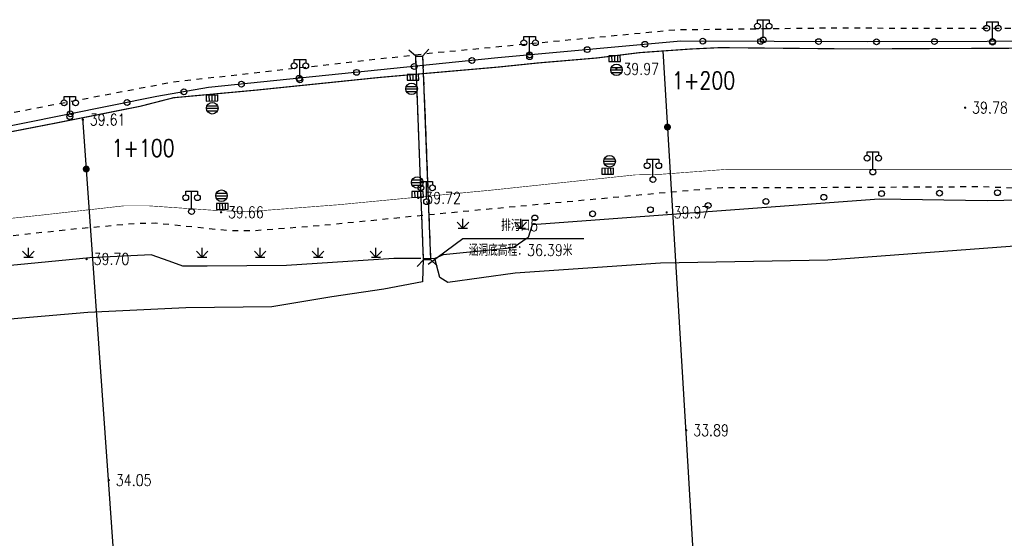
# Model space of a CAD drawing. Extents: x 39508475 to 39522402, y 3783947 to 3795549.
# Tile 50 of 256: x 39510192 to 39510362, y 3794366 to 3794456. Entities that reach past the tile are written whole.
import ezdxf
from ezdxf.enums import TextEntityAlignment as Align

# ---------------------------------------------------------------- set-up
doc = ezdxf.new("R2010")
doc.units = 0
doc.linetypes.add('X5', pattern=[3, 2, -1])
doc.linetypes.add('X6', pattern=[2, 1, -1])
doc.layers.get('0').update_dxf_attribs({"linetype": 'CONTINUOUS'})
doc.layers.add('ASSIST', color=7, linetype='CONTINUOUS', plot=False)
for name, color, linetype in [('COMPONENT', 7, 'CONTINUOUS'), ('DLDW', 14, 'CONTINUOUS'), ('DLSS', 4, 'CONTINUOUS'), ('DMTZ', 3, 'CONTINUOUS'), ('GCD', 1, 'CONTINUOUS'), ('SXSS', 5, 'CONTINUOUS'), ('ZBTZ', 3, 'CONTINUOUS'), ('断面线', 2, 'CONTINUOUS')]:
    doc.layers.add(name, color=color, linetype=linetype)
doc.styles.add('HZ', font='rs', dxfattribs={"width": 0.8, "bigfont": 'hztxt'})
doc.linetypes.add('10411', pattern='A,2,[150,AAA.SHX,S=1,R=0,X=0,Y=1],2,[151,AAA.SHX,S=1,R=0,X=0,Y=3],1e-11', length=4)
doc.linetypes.add('10422', pattern='A,2,[150,AAA.SHX,S=1,R=0,X=0,Y=1],2,[177,AAA.SHX,S=1,R=0,X=0,Y=0.8],1e-09', length=4)

# ---------------------------------------------------------------- blocks, each defined once
blk = doc.blocks.new('gc097')
for p, q in [((-1, 2.9), (-1, 3.5)), ((-1, 3.5), (1, 3.5)), ((0, 0.5), (0, 3.5)), ((1, 3.5), (1, 2.9))]:
    blk.add_line(p, q)
for centre in [(-1, 2.4), (1, 2.4), (0, 0)]:
    blk.add_circle(centre, 0.5)
blk = doc.blocks.new('gc124')
for p, q in [((-1, 1), (0, 0)), ((-0.8, 0), (0.8, 0)), ((0, 0), (0, 1.6)), ((0, 0), (1, 1))]:
    blk.add_line(p, q)
blk = doc.blocks.new('gc170')
at = {"linetype": 'Continuous'}
blk.add_circle((0, 0), 0.5, dxfattribs=at)
blk = doc.blocks.new('gcbj0104')
for p, q in [((-0.5, 0.5), (-0.5, -0.5)), ((0, 0.5), (0, -0.5)), ((0.5, 0.5), (0.5, -0.5))]:
    blk.add_line(p, q)
blk.add_lwpolyline([(-1, 0.5), (-1, -0.5), (1, -0.5), (1, 0.5)], close=True)
blk = doc.blocks.new('gcbj0103')
for p, q in [((-1, 0), (1, 0)), ((-0.9, 0.43), (0.9, 0.43)), ((-0.88, -0.47), (0.88, -0.47))]:
    blk.add_line(p, q)
blk.add_circle((0, 0), 1)
blk = doc.blocks.new('gc200')
at = {"const_width": 0.2}
blk.add_lwpolyline([(-0.1, 0, 1), (0.1, 0, 1)], format="xyb", close=True, dxfattribs=at)

msp = doc.modelspace()

# ---------------------------------------------------------------- linework, layer by layer
at = {"color": 6, "linetype": 'Continuous'}
for p, q in [((39510262.32512, 3794413.7959), (39510268.33416, 3794418.19555)), ((39510268.33416, 3794418.19555), (39510289.18416, 3794418.19555))]:
    msp.add_line(p, q, dxfattribs=at)
at = {"layer": 'ASSIST', "linetype": 'Continuous', "flags": 128}
msp.add_lwpolyline([(39510859.43897, 3794449.36775), (39510812.05619, 3794449.09082), (39510753.63243, 3794449.36553), (39510710.40602, 3794449.08859), (39510663.77996, 3794448.81231), (39510628.72779, 3794448.81231), (39510579.35106, 3794449.08969), (39510523.44534, 3794448.95433), (39510443.84353, 3794448.81497), (39510404.70219, 3794448.6765), (39510382.5348, 3794452.27673), (39510379.48679, 3794452.27673), (39510338.15234, 3794452.14627), (39510305.95415, 3794452.28585), (39510274.36564, 3794449.37797), (39510224.43076, 3794444.24901), (39510215.51537, 3794442.72361), (39510176.30681, 3794434.8308), (39510114.86409, 3794428.59674), (39510082.39132, 3794425.40747)], dxfattribs=at)
msp.add_lwpolyline([(39510261.54949, 3794414.52518), (39510260.18965, 3794449.64699), (39510261.38875, 3794449.69341), (39510262.74859, 3794414.57161)], close=True, dxfattribs=at)
at = {"layer": 'DLSS', "linetype": 'Continuous'}
for p, q in [((39510260.18965, 3794449.64699), (39510259.01535, 3794450.73374)), ((39510261.38875, 3794449.69341), (39510262.4755, 3794450.86771)), ((39510260.18965, 3794449.64699), (39510261.38875, 3794449.69341)), ((39510261.54949, 3794414.52518), (39510260.46273, 3794413.35089)), ((39510261.54949, 3794414.52518), (39510262.74859, 3794414.57161)), ((39510262.74859, 3794414.57161), (39510263.92288, 3794413.48486))]:
    msp.add_line(p, q, dxfattribs=at)
at = {"layer": 'DLSS', "linetype": 'X5'}
for p, q in [((39510261.54949, 3794414.52518), (39510260.18965, 3794449.64699)), ((39510261.38875, 3794449.69341), (39510262.74859, 3794414.57161))]:
    msp.add_line(p, q, dxfattribs=at)
at = {"layer": 'DLSS', "linetype": 'X6', "flags": 128}
for points in [[(39510892.56375, 3794451.68022), (39510874.84713, 3794451.51525), (39510839.3146, 3794451.51587), (39510806.98539, 3794451.57112), (39510778.18036, 3794451.46194), (39510742.48863, 3794451.40633), (39510713.12321, 3794451.18593), (39510678.31982, 3794451.07594), (39510659.47566, 3794451.02113), (39510637.55522, 3794451.29573), (39510611.23454, 3794450.85616), (39510586.76405, 3794450.91045), (39510551.96356, 3794450.91063), (39510519.63337, 3794450.69049), (39510513.639, 3794451.06402), (39510460.3109, 3794451.60663), (39510401.62215, 3794451.01487), (39510395.79846, 3794452.00139), (39510381.65767, 3794454.57221), (39510376.62363, 3794454.47356), (39510329.0043, 3794454.47419), (39510304.97034, 3794454.17792), (39510262.49479, 3794450.12287), (39510218.31488, 3794445.17948), (39510178.40602, 3794437.57295), (39510168.04183, 3794436.58642), (39510121.39143, 3794431.35246), (39510076.61719, 3794426.61049)], [(39509114.05604, 3794290.33142), (39509112.24991, 3794295.83282), (39509112.1639, 3794300.73249), (39509115.17413, 3794309.24247), (39509120.24853, 3794313.1966), (39509122.14067, 3794314.05619), (39509132.37548, 3794314.57195), (39509159.20957, 3794317.32265), (39509189.76964, 3794320.25811), (39509213.70529, 3794322.58523), (39509234.28659, 3794324.74112), (39509259.26076, 3794326.89452), (39509287.06643, 3794329.74057), (39509297.9893, 3794330.5142), (39509318.14864, 3794332.83689), (39509350.33947, 3794335.93364), (39509384.6139, 3794339.4617), (39509418.97552, 3794342.56176), (39509445.91722, 3794344.97718), (39509470.5421, 3794347.30181), (39509492.58016, 3794349.62934), (39509517.37924, 3794352.03979), (39509558.77979, 3794355.99696), (39509584.87378, 3794358.92856), (39509614.7487, 3794361.76811), (39509642.81294, 3794364.61154), (39509666.41218, 3794366.84787), (39509694.74334, 3794369.51619), (39509724.44053, 3794372.26882), (39509742.43872, 3794374.16158), (39509776.0113, 3794377.43301), (39509804.43055, 3794380.3613), (39509828.79315, 3794382.59707), (39509851.696, 3794385.09155), (39509877.43497, 3794387.84556), (39509900.33763, 3794389.82496), (39509921.34805, 3794391.97878), (39509959.05459, 3794395.24647), (39509980.92335, 3794397.65886), (39510005.89307, 3794399.55024), (39510029.41212, 3794402.38952), (39510053.15906, 3794405.4893), (39510069.35519, 3794406.69536), (39510090.36007, 3794409.01888), (39510110.3385, 3794410.91413), (39510135.56217, 3794412.97921), (39510165.00206, 3794416.59047), (39510179.4688, 3794417.53933), (39510201.93835, 3794419.94799), (39510211.67389, 3794420.80772), (39510215.28617, 3794420.89368), (39510220.36058, 3794420.37792), (39510227.77585, 3794419.60457), (39510232.50622, 3794419.60457), (39510243.70161, 3794420.46223), (39510264.36074, 3794422.52635), (39510286.39943, 3794424.59158), (39510302.15519, 3794426.0551), (39510313.01318, 3794427.00383), (39510323.16198, 3794427.00383), (39510342.10988, 3794427.0902), (39510358.12292, 3794427.17643), (39510367.75567, 3794426.74664), (39510386.3599, 3794427.26267), (39510401.78143, 3794427.2635), (39510407.8019, 3794427.60733), (39510414.08038, 3794428.38097), (39510433.28412, 3794430.18625), (39510439.13257, 3794430.87392), (39510443.34691, 3794430.87392), (39510457.30994, 3794430.87531), (39510482.53471, 3794430.96168), (39510508.18649, 3794431.04736), (39510540.1194, 3794431.04736), (39510559.07547, 3794431.21927), (39510589.8041, 3794430.87571), (39510611.59039, 3794430.87599), (39510628.72725, 3794430.87641), (39510644.67099, 3794431.04763), (39510675.80541, 3794430.78975), (39510703.7148, 3794430.79597), (39510735.4826, 3794431.31173), (39510766.13777, 3794431.39644), (39510796.52455, 3794431.31103), (39510821.50199, 3794431.13952), (39510841.64608, 3794431.39754), (39510865.15551, 3794431.22562), (39510898.04013, 3794431.31144), (39510898.81418, 3794431.99911), (39510923.00767, 3794432.17158), (39510942.55698, 3794431.9137), (39510961.06739, 3794431.9137), (39510991.10671, 3794431.91315), (39511011.9482, 3794432.17075), (39511037.77999, 3794432.34239), (39511063.17658, 3794432.60055), (39511081.10047, 3794432.08479), (39511081.87453, 3794431.31116), (39511101.8427, 3794431.39657), (39511117.7731, 3794431.73943), (39511141.57872, 3794431.77863), (39511222.30607, 3794431.78591), (39511249.35029, 3794431.95585), (39511271.48104, 3794431.95612), (39511288.07744, 3794431.95612), (39511301.68013, 3794431.10642), (39511317.01132, 3794429.57492), (39511319.64684, 3794429.48994), (39511338.71295, 3794426.34277), (39511352.83597, 3794422.76789), (39511369.52188, 3794418.934), (39511394.79447, 3794411.36743), (39511418.11984, 3794403.95633), (39511445.34414, 3794394.85157), (39511474.10351, 3794385.66567), (39511495.04762, 3794379.36546), (39511537.59183, 3794365.75798), (39511568.74567, 3794355.97838), (39511603.81306, 3794344.91644), (39511623.30407, 3794339.20992), (39511650.62245, 3794329.8482), (39511658.18894, 3794327.72395), (39511661.92968, 3794327.0442), (39511677.85959, 3794323.80646), (39511701.0162, 3794320.1447), (39511713.00356, 3794318.70021), (39511726.43622, 3794318.19038), (39511738.20057, 3794318.6151), (39511757.28112, 3794319.54676), (39511766.20789, 3794320.39647), (39511782.10602, 3794322.86059), (39511802.71267, 3794326.26854), (39511834.54072, 3794331.20417), (39511859.47468, 3794334.6113), (39511885.1765, 3794339.03533), (39511910.19709, 3794342.69505), (39511931.73182, 3794345.50192), (39511942.95405, 3794347.71114), (39511962.4587, 3794350.69287), (39511973.00078, 3794352.3073), (39511997.33935, 3794356.14173), (39512018.79276, 3794359.45732), (39512047.22551, 3794363.96524), (39512076.58233, 3794368.56058), (39512100.07722, 3794372.64842), (39512109.04357, 3794374.20188)]]:
    msp.add_lwpolyline(points, dxfattribs=at)
at = {"layer": 'DLSS', "linetype": 'Continuous', "flags": 128}
for points, const_width in [([(39510375.82331, 3794451.09194), (39510335.50485, 3794450.92268), (39510312.6583, 3794451.1407), (39510307.67479, 3794450.90723), (39510298.87578, 3794450.28463), (39510291.36608, 3794449.34937), (39510281.24333, 3794448.4933), (39510274.46889, 3794447.79288), (39510253.96833, 3794446.00167), (39510232.7608, 3794443.82233), (39510218.38916, 3794442.49769), (39510212.62698, 3794441.01903), (39510198.533, 3794438.21735), (39510178.02003, 3794434.23855)], 0.2), ([(39510169.24583, 3794419.44071), (39510195.66976, 3794422.25229), (39510209.82859, 3794423.84429), (39510214.13424, 3794423.84429), (39510224.99195, 3794423.09589), (39510230.90995, 3794422.81359), (39510246.82211, 3794424.02973), (39510273.34546, 3794426.56383), (39510298.0813, 3794429.18547), (39510302.38694, 3794429.27901), (39510313.64227, 3794430.12231), (39510328.24402, 3794430.12231), (39510344.64345, 3794430.12246), (39510370.31935, 3794430.12351), (39510400.11211, 3794430.12366), (39510417.45159, 3794431.62105), (39510436.09538, 3794433.39789), (39510441.61783, 3794433.77208), (39510468.69607, 3794433.67854), (39510493.54024, 3794433.95933), (39510520.51787, 3794433.86593), (39510544.232, 3794433.86653)], 0.1)]:
    msp.add_lwpolyline(points, dxfattribs=dict(at, const_width=const_width))
at = {"layer": 'DMTZ', "linetype": '10411', "flags": 128}
for points in [[(39510606.91228, 3794425.92191), (39510606.07245, 3794427.14359), (39510603.77118, 3794428.42148), (39510601.98008, 3794429.26588), (39510594.31399, 3794429.7742), (39510550.18124, 3794428.95303), (39510526.35405, 3794427.31067), (39510502.76126, 3794427.5811), (39510485.9179, 3794428.12855), (39510469.86985, 3794428.12943), (39510454.80668, 3794427.17139), (39510434.4897, 3794427.0321), (39510421.34367, 3794426.34779), (39510411.21026, 3794426.21093), (39510373.34137, 3794424.97872), (39510358.82596, 3794424.705), (39510340.2024, 3794424.97872), (39510280.29057, 3794420.59274), (39510279.60588, 3794418.40294), (39510277.00406, 3794416.62373), (39510264.92383, 3794415.38794), (39510263.48834, 3794414.78014)], [(39510261.04873, 3794414.74245), (39510256.42017, 3794414.74245), (39510237.90589, 3794413.55905), (39510224.19658, 3794413.45371), (39510219.99857, 3794413.45371), (39510217.63048, 3794414.31437), (39510214.50888, 3794415.39019), (39510203.96004, 3794414.85228), (39510179.48684, 3794412.48461), (39510166.13934, 3794409.14957), (39510143.39488, 3794409.47094), (39510126.26618, 3794408.50218), (39510102.75938, 3794407.63945), (39510092.1029, 3794406.34847), (39510068.3203, 3794401.66825), (39510054.80352, 3794400.79502), (39510049.43891, 3794399.3508), (39510047.28609, 3794401.28727), (39510046.74788, 3794403.33133)]]:
    msp.add_lwpolyline(points, dxfattribs=at)
at = {"layer": 'DMTZ', "linetype": '10422', "flags": 128}
msp.add_lwpolyline([(39510264.33933, 3794411.50162), (39510263.48834, 3794414.78014), (39510261.47125, 3794414.7118), (39510261.3345, 3794410.71401)], dxfattribs=at)
at = {"layer": 'SXSS', "linetype": 'Continuous', "flags": 128}
for points in [[(39510606.68485, 3794422.44562), (39510599.427, 3794421.192), (39510593.11891, 3794421.62189), (39510560.59531, 3794422.53723), (39510540.11289, 3794422.53723), (39510493.2705, 3794422.20356), (39510486.00343, 3794421.81168), (39510476.07156, 3794422.05766), (39510440.77634, 3794419.84785), (39510425.92965, 3794419.20476), (39510410.80939, 3794419.35666), (39510389.66882, 3794418.5385), (39510367.38609, 3794417.1475), (39510331.35475, 3794414.44848), (39510302.43714, 3794413.9569), (39510277.37568, 3794412.2388), (39510265.7303, 3794410.60209), (39510264.33933, 3794411.50162)], [(39510261.3345, 3794410.71401), (39510254.68438, 3794409.45721), (39510245.684, 3794408.14879), (39510235.33446, 3794406.42859), (39510220.52473, 3794406.26504), (39510203.56855, 3794405.43347), (39510178.76318, 3794403.30241)]]:
    msp.add_lwpolyline(points, dxfattribs=at)
at = {"layer": '断面线', "linetype": 'Continuous', "flags": 128}
for points in [[(39510302.86847, 3794450.56715), (39510306.84826, 3794383.67374), (39510315.04376, 3794245.92161)], [(39510202.69346, 3794439.04439), (39510207.09876, 3794376.58954), (39510216.77525, 3794239.40401)]]:
    msp.add_lwpolyline(points, dxfattribs=at)

# ---------------------------------------------------------------- block references
at = {"layer": 'COMPONENT', "linetype": 'Continuous', "rotation": 1.103053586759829}
for p in [(39510294.50765, 3794449.24503), (39510259.6998, 3794446.03028), (39510225.01694, 3794442.42106), (39510293.33528, 3794429.80107), (39510260.5057, 3794425.82039), (39510226.81343, 3794423.7467)]:
    msp.add_blockref('gcbj0104', p, dxfattribs=at)
at = {"layer": 'COMPONENT', "linetype": 'Continuous'}
for p in [(39510294.85568, 3794447.31102, 38.889), (39510259.47855, 3794444.02865, 38.889), (39510225.07749, 3794440.68674, 38.889), (39510293.65472, 3794431.53481, 38.889), (39510260.45893, 3794427.87522, 38.889), (39510226.67149, 3794425.58743, 38.889)]:
    msp.add_blockref('gcbj0103', p, dxfattribs=at)
at = {"layer": 'DLDW', "linetype": 'Continuous'}
for p in [(39510320.17967, 3794452.46411), (39510359.74585, 3794452.09068), (39510279.84952, 3794449.58451), (39510240.20238, 3794445.59706), (39510200.48706, 3794439.22684), (39510339.09714, 3794429.67695), (39510301.14043, 3794428.37249), (39510262.07143, 3794424.55551), (39510221.49965, 3794422.84895)]:
    msp.add_blockref('gc097', p, dxfattribs=at)
at = {"layer": 'GCD', "linetype": 'Continuous'}
ref = msp.add_blockref('gc200', (39510294.827, 3794447.472, 39.969), dxfattribs=at)
ref.add_attrib('height', '39.97', dxfattribs={"linetype": 'Continuous', "height": 2, "style": 'HZ', "width": 0.8}).set_placement((39510296.027, 3794447.472, 39.969), align=Align.MIDDLE_LEFT)
ref = msp.add_blockref('gc200', (39510355.027, 3794440.781, 39.78), dxfattribs=at)
ref.add_attrib('height', '39.78', dxfattribs={"linetype": 'Continuous', "height": 2, "style": 'HZ', "width": 0.8}).set_placement((39510356.227, 3794440.781, 39.78), align=Align.MIDDLE_LEFT)
ref = msp.add_blockref('gc200', (39510202.727, 3794438.709, 39.606), dxfattribs=at)
ref.add_attrib('height', '39.61', dxfattribs={"linetype": 'Continuous', "height": 2, "style": 'HZ', "width": 0.8}).set_placement((39510203.927, 3794438.709, 39.606), align=Align.MIDDLE_LEFT)
ref = msp.add_blockref('gc200', (39510260.63, 3794425.213, 39.724), dxfattribs=at)
ref.add_attrib('height', '39.72', dxfattribs={"linetype": 'Continuous', "height": 2, "style": 'HZ', "width": 0.8}).set_placement((39510261.83, 3794425.213, 39.724), align=Align.MIDDLE_LEFT)
ref = msp.add_blockref('gc200', (39510226.586, 3794422.728, 39.662), dxfattribs=at)
ref.add_attrib('height', '39.66', dxfattribs={"linetype": 'Continuous', "height": 2, "style": 'HZ', "width": 0.8}).set_placement((39510227.786, 3794422.728, 39.662), align=Align.MIDDLE_LEFT)
ref = msp.add_blockref('gc200', (39510303.511, 3794422.704, 39.965), dxfattribs=at)
ref.add_attrib('height', '39.97', dxfattribs={"linetype": 'Continuous', "height": 2, "style": 'HZ', "width": 0.8}).set_placement((39510304.711, 3794422.704, 39.965), align=Align.MIDDLE_LEFT)
ref = msp.add_blockref('gc200', (39510203.389, 3794414.659, 39.703), dxfattribs=at)
ref.add_attrib('height', '39.70', dxfattribs={"linetype": 'Continuous', "height": 2, "style": 'HZ', "width": 0.8}).set_placement((39510204.589, 3794414.659, 39.703), align=Align.MIDDLE_LEFT)
ref = msp.add_blockref('gc200', (39510306.8838, 3794385.113, 33.89), dxfattribs=at)
ref.add_attrib('height', '33.89', dxfattribs={"linetype": 'Continuous', "height": 2, "style": 'HZ', "width": 0.8}).set_placement((39510308.0838, 3794385.113, 33.89), align=Align.MIDDLE_LEFT)
ref = msp.add_blockref('gc200', (39510207.2217, 3794376.506, 34.05), dxfattribs=at)
ref.add_attrib('height', '34.05', dxfattribs={"linetype": 'Continuous', "height": 2, "style": 'HZ', "width": 0.8}).set_placement((39510208.4217, 3794376.506, 34.05), align=Align.MIDDLE_LEFT)
at = {"layer": 'ZBTZ', "linetype": 'Continuous'}
for p, rotation in [((39510299.76059, 3794451.7157), 185.2595353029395), ((39510309.73437, 3794452.26946), 179.7516210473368), ((39510319.73427, 3794452.22611), 179.7516210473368), ((39510329.73418, 3794452.18276), 179.7516210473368), ((39510339.73409, 3794452.15126), 180.1808399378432), ((39510349.73404, 3794452.18282), 180.1808399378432), ((39510359.73399, 3794452.21438), 180.1808399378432), ((39510279.8448, 3794449.88235), 185.2595353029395), ((39510289.80269, 3794450.79903), 185.2595353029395), ((39510259.94384, 3794447.89666), 185.8644581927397), ((39510269.8915, 3794448.91842), 185.8644581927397), ((39510249.99618, 3794446.87491), 185.8644581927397), ((39510230.10085, 3794444.8314), 185.8644581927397), ((39510240.04851, 3794445.85315), 185.8644581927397), ((39510220.19227, 3794443.52381), 189.7091491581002), ((39510210.36358, 3794441.68653), 191.3817054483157), ((39510200.56024, 3794439.71309), 191.3817054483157), ((39510340.6055, 3794425.94508), 0.4852762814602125), ((39510350.60514, 3794426.02978), 0.4852762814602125), ((39510360.60478, 3794426.11447), 0.4852762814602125), ((39510320.65291, 3794424.60545), 4.084801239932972), ((39510330.62751, 3794425.31778), 4.084801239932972), ((39510290.72912, 3794422.46846), 4.084801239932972), ((39510300.70372, 3794423.18079), 4.084801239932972), ((39510310.67832, 3794423.89312), 4.084801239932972), ((39510280.75453, 3794421.75613), 4.084801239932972)]:
    msp.add_blockref('gc170', p, dxfattribs=dict(at, rotation=rotation))
for p in [(39510268.33528, 3794420.00818), (39510278.33528, 3794420.00818), (39510193.33528, 3794415.00818), (39510223.33528, 3794415.00818), (39510233.33528, 3794415.00818), (39510243.33528, 3794415.00818), (39510253.33528, 3794415.00818)]:
    msp.add_blockref('gc124', p, dxfattribs=at)
at = {"layer": '断面线', "linetype": 'Continuous', "xscale": 3, "yscale": 3, "zscale": 3}
for p in [(39510303.64981, 3794437.4341), (39510203.31759, 3794430.19588)]:
    msp.add_blockref('gc200', p, dxfattribs=at)

# ---------------------------------------------------------------- texts
at = {"color": 6, "linetype": 'Continuous', "style": 'HZ', "width": 0.8}
for s, p in [('排污口5', (39510274.9199, 3794419.47779)), ('涵洞底高程：36.39米', (39510269.33416, 3794415.19555))]:
    msp.add_text(s, height=2, dxfattribs=at).set_placement(p)
at = {"layer": '断面线', "linetype": 'Continuous', "style": 'HZ', "width": 0.8}
for s, p in [('1+200', (39510315.32843, 3794445.47618)), ('1+100', (39510218.58373, 3794433.81759))]:
    msp.add_text(s, height=3, dxfattribs=at).set_placement(p, align=Align.MIDDLE_RIGHT)

doc.saveas('drawing.dxf')
